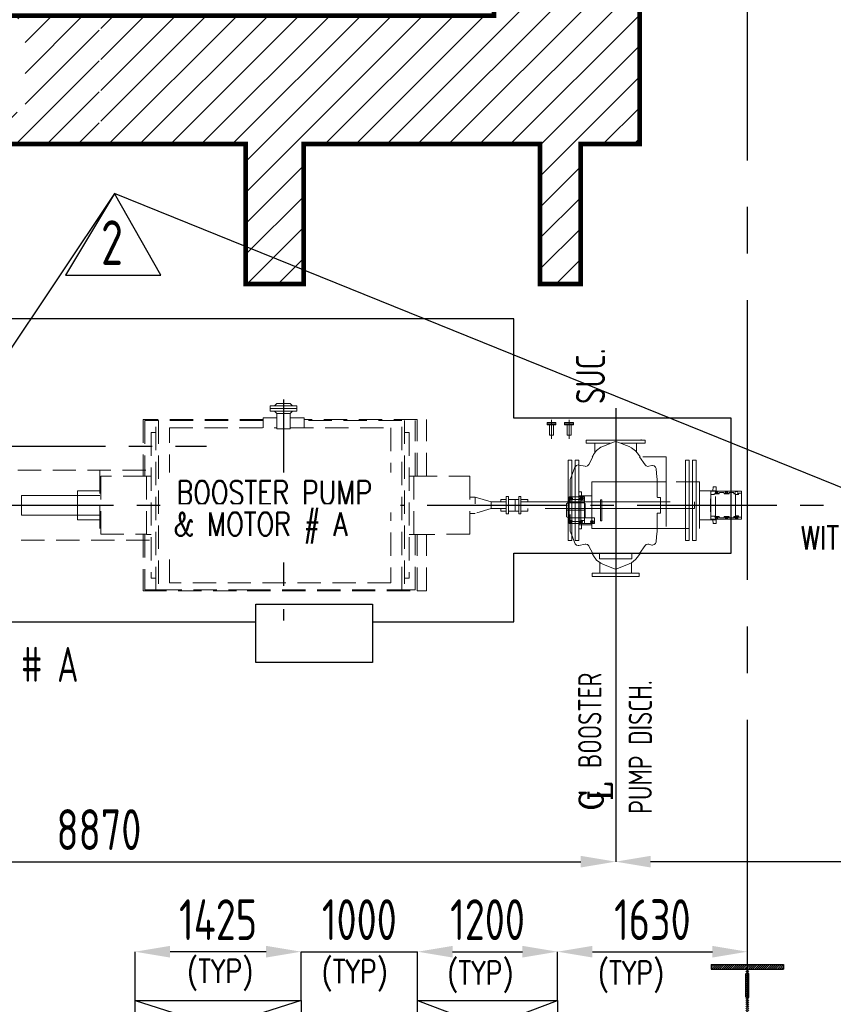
# Model space of a CAD drawing. Extents: x -7650383 to 4934791, y -114316 to 1826789.
# Tile 56 of 256: x 233146 to 240129, y 289374 to 297823. Entities that reach past the tile are written whole.
import ezdxf

# ---------------------------------------------------------------- set-up
doc = ezdxf.new("R2010")
doc.units = 0
doc.header["$LTSCALE"] = 800
doc.header["$MEASUREMENT"] = 0
doc.set_wipeout_variables(frame=1)
for name, pattern in [('CENTER', [2, 1.25, -0.25, 0.25, -0.25]), ('CENTER2', [1.125, 0.75, -0.125, 0.125, -0.125]), ('GTCHAIN', [24, 16, -3.2, 1.6, -3.2]), ('GTDASH', [12, 8, -4]), ('GTDOT', [6, 1.6, -4.4]), ('HIDDEN', [0.375, 0.25, -0.125])]:
    doc.linetypes.add(name, pattern=pattern)
doc.layers.get('0').update_dxf_attribs({"linetype": 'CONTINUOUS'})
for name, color, linetype in [('0-7-COL', 2, 'CENTER'), ('CEN', 2, 'CENTER'), ('CENTER', 2, 'CENTER'), ('COL', 1, 'CENTER'), ('DIM', 4, 'CONTINUOUS'), ('EQP', 1, 'CONTINUOUS'), ('GRID', 8, 'CENTER'), ('GT_1', 7, 'CONTINUOUS'), ('HANGERS', 1, 'CONTINUOUS'), ('PIPE LINE', 1, 'CONTINUOUS'), ('REV2', 2, 'CONTINUOUS'), ('TEXT', 3, 'CONTINUOUS'), ('TRENCH', 1, 'CONTINUOUS')]:
    doc.layers.add(name, color=color, linetype=linetype)
doc.layers.add('EQP0', color=8, linetype='HIDDEN', lineweight=9)
doc.layers.add('EQPT', color=8, linetype='HIDDEN', lineweight=9)
doc.styles.add('ROMANC', font='romanc')
doc.styles.add('ROMANS', font='ISO9.shx', dxfattribs={"width": 0.8})
doc.styles.add('S1', font='SIMPLEX.SHX', dxfattribs={"height": 200})
doc.styles.add('S3', font='ROMANS1.SHX', dxfattribs={"width": 0.8})
doc.styles.get("Standard").update_dxf_attribs({"font": 'ISO9'})
doc.dimstyles.new('STANDARD$0', dxfattribs={"dimtxt": 250, "dimasz": 200, "dimexe": 0, "dimexo": 0, "dimgap": 100, "dimtad": 1, "dimdec": 0, "dimzin": 0, "dimdsep": 46, "dimtxsty": 'S1', "dimcen": 0, "dimadec": 0, "dimazin": 0, "dimtfac": 1, "dimtdec": 0, "dimtmove": 2, "dimatfit": 3, "dimfxl": 1, "dimtolj": 1, "dimtzin": 0, "dimarcsym": 0})

# ---------------------------------------------------------------- blocks, each defined once
blk = doc.blocks.new('*D354')
at = {"layer": 'DIM', "color": 9, "lineweight": -2, "transparency": 16777216}
for p, q in [((238261.2, 292780.7), (238261.2, 290597.9)), ((251731.2, 292621), (251731.2, 290597.9)), ((251431.2, 290597.9), (238561.2, 290597.9))]:
    blk.add_line(p, q, dxfattribs=at)
at = {"layer": 'DIM', "color": 9, "transparency": 16777216}
for points in [[(238561.2, 290647.9), (238561.2, 290547.9), (238261.2, 290597.9)], [(251431.2, 290647.9), (251431.2, 290547.9), (251731.2, 290597.9)]]:
    blk.add_solid(points, dxfattribs=at)
at = {"layer": 'DIM', "transparency": 16777216, "insert": (244996.2, 290872.9), "char_height": 350, "attachment_point": 5, "style": 'ROMANS'}
blk.add_mtext('\\A1;13470', dxfattribs=at)
blk = doc.blocks.new('*D355')
at = {"layer": 'DIM', "color": 9, "lineweight": -2, "transparency": 16777216}
for p, q in [((238261.2, 294164.4), (238261.2, 290597.9)), ((229391.2, 291045.3), (229391.2, 290597.9)), ((229691.2, 290597.9), (237961.2, 290597.9))]:
    blk.add_line(p, q, dxfattribs=at)
at = {"layer": 'DIM', "color": 9, "transparency": 16777216}
for points in [[(229691.2, 290647.9), (229691.2, 290547.9), (229391.2, 290597.9)], [(237961.2, 290647.9), (237961.2, 290547.9), (238261.2, 290597.9)]]:
    blk.add_solid(points, dxfattribs=at)
at = {"layer": 'DIM', "transparency": 16777216, "insert": (233826.2, 290872.9), "char_height": 350, "attachment_point": 5, "style": 'ROMANS'}
blk.add_mtext('\\A1;8870', dxfattribs=at)
blk = doc.blocks.new('TRENCH')
at = {"layer": 'GT_1', "linetype": 'Continuous', "ltscale": 0.025}
h = blk.add_hatch(dxfattribs=at)
h.set_pattern_fill('ANSI31', color=134, scale=1500, style=0)
h.paths.add_polyline_path([(365533, 135821.7), (364283, 135821.7), (364283, 132421.7), (356493, 132421.7), (356493, 134344.9), (355593, 134344.9), (355593, 130119.7), (356193.5, 130119.7), (356193.5, 131321.7), (362151, 131321.7), (362151, 130119.7), (362651, 130119.7), (362651, 131321.7), (364678, 131321.7), (364678, 130119.7), (365028, 130119.7), (365028, 131321.7), (365533, 131321.7)])
edge = h.paths.add_edge_path(flags=16)
edge.add_arc((357416.7, 131744.8), 250, 90, 180, ccw=False)
edge.add_arc((357416.7, 131744.8), 250, 0, 90, ccw=False)
edge.add_arc((357416.7, 131744.8), 250, -90, 0, ccw=False)
edge.add_arc((357416.7, 131744.8), 250, 180, 270, ccw=False)
h.paths.add_polyline_path([(357619.1, 131595.7), (360259.1, 131595.7), (360259.1, 132395.7), (357619.1, 132395.7)], flags=16)
h.paths.add_polyline_path([(364199.2, 131682.2), (365240.8, 131682.2)], flags=16)
h.paths.add_polyline_path([(360896.3, 131347.2), (360896.3, 132402.2), (360908.8, 132399.2), (360908.8, 131344.2)], flags=16)
at = {"layer": 'GT_1', "color": 134, "linetype": 'Continuous', "ltscale": 0.025, "const_width": 40, "flags": 128}
blk.add_lwpolyline([(355593, 130119.7), (355593, 134344.9), (356493, 134344.9), (356493, 132421.7), (364283, 132421.7), (364283, 135821.7), (365533, 135821.7), (365533, 131321.7), (365028, 131321.7), (365028, 130119.7), (364678, 130119.7), (364678, 131321.7), (362651, 131321.7), (362651, 130119.7), (362151, 130119.7), (362151, 131321.7), (356193.5, 131321.7), (356193.5, 130119.7), (355578.5, 130119.7)], dxfattribs=at)
blk = doc.blocks.new('A$C242F3602')
at = {"layer": 'PIPE LINE'}
for p, q in [((-33625, 450), (-32200, 0)), ((-32200, 450), (-33625, 0)), ((-31200, 0), (-30000, 450)), ((-31200, 450), (-30000, 0))]:
    blk.add_line(p, q, dxfattribs=at)
at = {"layer": 'PIPE LINE', "color": 2}
for points in [[(-33625, 450), (-32200, 450), (-32200, 0), (-33625, 0)], [(-31200, 450), (-30000, 450), (-30000, 0), (-31200, 0)]]:
    blk.add_lwpolyline(points, close=True, dxfattribs=at)
blk = doc.blocks.new('*D362')
at = {"layer": 'DIM', "color": 9, "lineweight": -2, "transparency": 16777216}
for p, q in [((234136.2, 289406.4), (234136.2, 289825.4)), ((235261.2, 289825.4), (234436.2, 289825.4)), ((235561.2, 289406.4), (235561.2, 289825.4))]:
    blk.add_line(p, q, dxfattribs=at)
at = {"layer": 'DIM', "color": 9, "transparency": 16777216}
for points in [[(234436.2, 289875.4), (234436.2, 289775.4), (234136.2, 289825.4)], [(235261.2, 289875.4), (235261.2, 289775.4), (235561.2, 289825.4)]]:
    blk.add_solid(points, dxfattribs=at)
at = {"layer": 'DIM', "transparency": 16777216, "insert": (234848.7, 290100.4), "char_height": 350, "attachment_point": 5, "style": 'ROMANS'}
blk.add_mtext('\\A1;1425', dxfattribs=at)
blk = doc.blocks.new('*D363')
at = {"layer": 'DIM', "color": 9, "lineweight": -2, "transparency": 16777216}
for p, q in [((235261.2, 289825.4), (234961.2, 289825.4)), ((235561.2, 289406.4), (235561.2, 289825.4)), ((235561.2, 289825.4), (236561.2, 289825.4)), ((236561.2, 289406.4), (236561.2, 289825.4)), ((236861.2, 289825.4), (237161.2, 289825.4))]:
    blk.add_line(p, q, dxfattribs=at)
at = {"layer": 'DIM', "color": 9, "transparency": 16777216}
for points in [[(235261.2, 289875.4), (235261.2, 289775.4), (235561.2, 289825.4)], [(236861.2, 289875.4), (236861.2, 289775.4), (236561.2, 289825.4)]]:
    blk.add_solid(points, dxfattribs=at)
at = {"layer": 'DIM', "transparency": 16777216, "insert": (236061.2, 290100.4), "char_height": 350, "attachment_point": 5, "style": 'ROMANS'}
blk.add_mtext('\\A1;1000', dxfattribs=at)
blk = doc.blocks.new('*D371')
at = {"layer": 'DIM', "color": 9, "lineweight": -2, "transparency": 16777216}
for p, q in [((236561.2, 289406.4), (236561.2, 289825.4)), ((236861.2, 289825.4), (237461.2, 289825.4)), ((237761.2, 289406.4), (237761.2, 289825.4))]:
    blk.add_line(p, q, dxfattribs=at)
at = {"layer": 'DIM', "color": 9, "transparency": 16777216}
for points in [[(236861.2, 289875.4), (236861.2, 289775.4), (236561.2, 289825.4)], [(237461.2, 289875.4), (237461.2, 289775.4), (237761.2, 289825.4)]]:
    blk.add_solid(points, dxfattribs=at)
at = {"layer": 'DIM', "transparency": 16777216, "insert": (237161.2, 290100.4), "char_height": 350, "attachment_point": 5, "style": 'ROMANS'}
blk.add_mtext('\\A1;1200', dxfattribs=at)
blk = doc.blocks.new('*D372')
at = {"layer": 'DIM', "color": 9, "lineweight": -2, "transparency": 16777216}
for p, q in [((237761.2, 289406.4), (237761.2, 289825.4)), ((238061.2, 289825.4), (239091.2, 289825.4)), ((239391.2, 289738.8), (239391.2, 289825.4))]:
    blk.add_line(p, q, dxfattribs=at)
at = {"layer": 'DIM', "color": 9, "transparency": 16777216}
for points in [[(238061.2, 289875.4), (238061.2, 289775.4), (237761.2, 289825.4)], [(239091.2, 289875.4), (239091.2, 289775.4), (239391.2, 289825.4)]]:
    blk.add_solid(points, dxfattribs=at)
at = {"layer": 'DIM', "transparency": 16777216, "insert": (238576.2, 290100.4), "char_height": 350, "attachment_point": 5, "style": 'ROMANS'}
blk.add_mtext('\\A1;1630', dxfattribs=at)
blk = doc.blocks.new('BFP')
at = {"layer": '0-7-COL', "linetype": 'CENTER2', "ltscale": 2}
for p, q in [((50399.8, 129129.9), (50399.8, 127233)), ((44283.8, 128729.7), (48428.6, 128729.7)), ((49833, 128221.7), (55076.7, 128221.7))]:
    blk.add_line(p, q, dxfattribs=at)
at = {"layer": 'CEN'}
for p, q in [((53249.8, 129054.8), (53249.8, 127388.6)), ((47940.6, 128221.7), (49426.2, 128221.7))]:
    blk.add_line(p, q, dxfattribs=at)
at = {"layer": 'DIM', "color": 1, "flags": 128}
for points in [[(52374.8, 127809.2), (54239.8, 127809.2), (54239.8, 128969.2), (52374.8, 128969.2), (52374.8, 129821.7), (44569.8, 129821.7), (44569.8, 129679.7)], [(44569.8, 127779.7), (44569.8, 127221.7), (50162.8, 127221.7), (50162.8, 127371.7), (51162.8, 127371.7), (51162.8, 127221.7), (52374.8, 127221.7), (52374.8, 127809.2)]]:
    blk.add_lwpolyline(points, dxfattribs=at)
at = {"layer": 'DIM', "color": 1}
blk.add_lwpolyline([(50162.8, 127371.7), (51162.8, 127371.7), (51162.8, 126871.7), (50162.8, 126871.7)], close=True, dxfattribs=at)
at = {"layer": 'EQPT', "linetype": 'GTDASH'}
for p, q in [((50514.2, 129075.7), (50285.3, 129075.7)), ((50285.3, 129075.7), (50285.3, 129051.7)), ((50285.3, 129027.7), (50285.3, 129051.7)), ((50285.3, 129051.7), (50514.2, 129051.7)), ((50285.3, 129051.7), (50514.2, 129051.7)), ((50514.2, 129027.7), (50285.3, 129027.7)), ((50342.8, 129095.7), (50322.8, 129075.7)), ((50342.8, 129007.7), (50322.8, 129027.7)), ((50456.8, 129095.7), (50342.8, 129095.7)), ((50456.8, 129095.7), (50476.8, 129075.7)), ((50456.8, 129007.7), (50476.8, 129027.7)), ((50514.2, 129051.7), (50514.2, 129075.7)), ((50514.2, 129051.7), (50514.2, 129027.7)), ((50342.8, 128877.7), (50342.8, 129007.7)), ((50456.8, 129007.7), (50342.8, 129007.7)), ((50456.8, 128877.7), (50456.8, 129007.7)), ((50456.8, 128877.7), (50342.8, 128877.7)), ((53502.3, 128780.7), (52997.3, 128780.7)), ((52997.3, 128780.7), (52997.3, 128754.7)), ((53502.3, 128754.7), (53502.3, 128780.7)), ((52997.3, 128754.7), (53206.7, 128754.7)), ((53071.8, 128673.3), (53071.8, 128754.7)), ((53291.6, 128754.7), (53502.3, 128754.7)), ((53427.8, 128679.6), (53427.8, 128754.7)), ((53113.3, 127730.5), (53113.3, 127637.7)), ((53386.3, 127729.1), (53386.3, 127637.7)), ((53047.3, 127611.7), (53047.3, 127637.7)), ((53047.3, 127637.7), (53452.3, 127637.7)), ((53452.3, 127611.7), (53047.3, 127611.7)), ((53452.3, 127637.7), (53452.3, 127611.7))]:
    blk.add_line(p, q, dxfattribs=at)
at = {"layer": 'EQPT', "linetype": 'GTCHAIN'}
for p, q in [((50399.8, 128877.7), (50399.8, 129051.7)), ((52699.8, 128955.7), (52699.8, 128790.7)), ((52849.8, 128955.7), (52849.8, 128790.7)), ((53249.8, 128769.3), (53249.8, 128780.7)), ((53249.8, 127674), (53249.8, 127611.7))]:
    blk.add_line(p, q, dxfattribs=at)
at = {"layer": 'EQPT'}
for p, q in [((50223.5, 128956.7), (49194.8, 128956.7)), ((49194.8, 128956.7), (49194.8, 128470.5)), ((49302.6, 128948.7), (49209.8, 128948.7)), ((49209.8, 128948.7), (49209.8, 128470.5)), ((49302.6, 127494.7), (49302.6, 128948.7)), ((49302.6, 128948.7), (49325.8, 128948.7)), ((50223.5, 128948.7), (49325.8, 128948.7)), ((49325.8, 128948.7), (49325.8, 127494.7)), ((50223.5, 128973), (50223.5, 128886.9)), ((50342.8, 128973), (50223.5, 128973)), ((50399.8, 128973), (50399.7, 128973)), ((50577, 128973), (50456.8, 128973)), ((50577, 128886.9), (50577, 128973)), ((51544.8, 128956.7), (50577, 128956.7)), ((51413.8, 128948.7), (50577, 128948.7)), ((51413.8, 127494.7), (51413.8, 128948.7)), ((51437, 128948.7), (51437, 127494.7)), ((51529.8, 128470.5), (51529.8, 128948.7)), ((51544.8, 128470.5), (51544.8, 128956.7)), ((51627.3, 128470.5), (51627.3, 128956.7)), ((49302.6, 128846.7), (49262.7, 128846.7)), ((49262.7, 128846.7), (49262.7, 127596.7)), ((49419.7, 127556.5), (49419.7, 128886.9)), ((49419.7, 128886.9), (50342.8, 128886.9)), ((50399.7, 128886.9), (50399.8, 128886.9)), ((50456.8, 128886.9), (51319.9, 128886.9)), ((51319.9, 128886.9), (51319.9, 127556.5)), ((51437, 128846.7), (51477, 128846.7)), ((51477, 128846.7), (51477, 127596.7)), ((52682.7, 128911.8), (52682.7, 128821.7)), ((52716.9, 128911.8), (52716.9, 128821.7)), ((52832.7, 128911.8), (52832.7, 128821.7)), ((52866.9, 128911.8), (52866.9, 128821.7)), ((52682.7, 128821.7), (52716.9, 128821.7)), ((52832.7, 128821.7), (52866.9, 128821.7)), ((53238.6, 128767.3), (53144.2, 128730.1)), ((53249.6, 128769.4), (53238.6, 128767.3)), ((53261, 128767.2), (53249.6, 128769.4)), ((53364.7, 128725), (53261, 128767.2)), ((53468.8, 128782.7), (53468.8, 128785.7)), ((53086.3, 128692.2), (53059.3, 128656.9)), ((53121.5, 128719.2), (53086.3, 128692.2)), ((53144.2, 128730.1), (53121.5, 128719.2)), ((53385.7, 128714.7), (53364.7, 128725)), ((53420.9, 128687.7), (53385.7, 128714.7)), ((53438.4, 128667.3), (53420.9, 128687.7)), ((53053.1, 128636.7), (53020.2, 128571.9)), ((53055.5, 128650), (53048.6, 128636.7)), ((53059.3, 128656.9), (53055.5, 128650)), ((53460.5, 128636.7), (53438.4, 128667.3)), ((53502.8, 128568.3), (53454.2, 128636.7)), ((53682.3, 128636.7), (53454.2, 128636.7)), ((53682.3, 128404.2), (53682.3, 128636.7)), ((53879.8, 128609.7), (53849.8, 128609.7)), ((53849.8, 128609.7), (53849.8, 128421.7)), ((53879.8, 128421.7), (53879.8, 128609.7)), ((53939.8, 128609.7), (53909.8, 128609.7)), ((53909.8, 128609.7), (53909.8, 128421.7)), ((53939.8, 128421.7), (53939.8, 128609.7)), ((48117.8, 128521.7), (49248.2, 128521.7)), ((48822.5, 128521.7), (48822.5, 127921.7)), ((52900.5, 128548.2), (52879.4, 128494.2)), ((52902.4, 128552.1), (52900.5, 128548.2)), ((52913.4, 128563.3), (52902.4, 128552.1)), ((52928.4, 128567.4), (52913.4, 128563.3)), ((52934.3, 128566.8), (52928.4, 128567.4)), ((52987.7, 128555.9), (52934.3, 128566.8)), ((52993.5, 128555.3), (52987.7, 128555.9)), ((53008.5, 128559.4), (52993.5, 128555.3)), ((53019.5, 128570.6), (53008.5, 128559.4)), ((53020.2, 128571.9), (53019.5, 128570.6)), ((53512.1, 128559.7), (53502.8, 128568.3)), ((53527.1, 128555.6), (53512.1, 128559.7)), ((53534.6, 128556.6), (53527.1, 128555.6)), ((53558.9, 128562.9), (53534.6, 128556.6)), ((53566.3, 128563.8), (53558.9, 128562.9)), ((53581.3, 128559.8), (53566.3, 128563.8)), ((53592.3, 128548.5), (53581.3, 128559.8)), ((53596.1, 128536.2), (53592.3, 128548.5)), ((53600.1, 128494.2), (53596.1, 128536.2)), ((49222.5, 128470.5), (48829.8, 128470.5)), ((48829.8, 128470.5), (48829.8, 127972.9)), ((49262.7, 128471.7), (49222.7, 128471.7)), ((49222.7, 128471.7), (49222.7, 127971.7)), ((51477, 128471.7), (51516.9, 128471.7)), ((51516.9, 128471.7), (51516.9, 127971.7)), ((51516.9, 128470.5), (51997.2, 128470.5)), ((51997.2, 128470.5), (51997.2, 127972.9)), ((52860.2, 128443), (52859.8, 128441)), ((52859.8, 128441), (52859.8, 128002.4)), ((52879.4, 128494.2), (52860.2, 128443)), ((53604.7, 128443.5), (53600.1, 128494.2)), ((53604.8, 128440.5), (53604.7, 128443.5)), ((53604.8, 128404.2), (53604.8, 128440.5)), ((48822.5, 128346.1), (48829.8, 128346.1)), ((53968.8, 128421.7), (53682.3, 128421.7)), ((53968.8, 128021.7), (53968.8, 128421.7)), ((54107.3, 128345.7), (53968.8, 128345.7)), ((54087.3, 128379.7), (54083.3, 128345.7)), ((54112.3, 128379.7), (54087.3, 128379.7)), ((54107.3, 128097.7), (54107.3, 128345.7)), ((54329.3, 128341.7), (54107.3, 128341.7)), ((54116.3, 128340.2), (54107.3, 128336.5)), ((54112.3, 128341.7), (54112.3, 128379.7)), ((54125.9, 128336.3), (54116.3, 128340.2)), ((54201.3, 128340.2), (54191.8, 128336.3)), ((54210.8, 128336.3), (54201.3, 128340.2)), ((54286.3, 128340.2), (54276.8, 128336.3)), ((54295.9, 128336.3), (54286.3, 128340.2)), ((54329.3, 128324.9), (54329.3, 128341.7)), ((51997.2, 128291.7), (52042.9, 128291.7)), ((52302.8, 128271.7), (52263.2, 128271.7)), ((52263.2, 128271.7), (52263.2, 128249.7)), ((52263.2, 128256.7), (52263.2, 128249.7)), ((52302.8, 128271.7), (52310.8, 128271.7)), ((52328.8, 128296.7), (52310.8, 128296.7)), ((52310.8, 128296.7), (52310.8, 128146.7)), ((52328.8, 128146.7), (52328.8, 128296.7)), ((52418.8, 128271.7), (52328.8, 128271.7)), ((52436.8, 128296.7), (52418.8, 128296.7)), ((52418.8, 128296.7), (52418.8, 128146.7)), ((52436.8, 128146.7), (52436.8, 128296.7)), ((52496.8, 128271.7), (52436.8, 128271.7)), ((52496.8, 128249.7), (52496.8, 128271.7)), ((54107.3, 128319.3), (54135.5, 128319.3)), ((54116.3, 128332.7), (54112.3, 128331)), ((54112.3, 128324.7), (54112.3, 128331)), ((54121.5, 128324.7), (54112.3, 128324.7)), ((54120.5, 128331), (54116.3, 128332.7)), ((54122.3, 128326.7), (54120.5, 128331)), ((54121.5, 128324.7), (54122.3, 128326.7)), ((54129.8, 128326.7), (54125.9, 128336.3)), ((54126.8, 128319.3), (54129.8, 128326.7)), ((54135.5, 128319.3), (54137.9, 128321.7)), ((54137.9, 128321.7), (54140.1, 128329.8)), ((54177.5, 128329.8), (54140.1, 128329.8)), ((54177.5, 128329.8), (54179.6, 128321.7)), ((54179.6, 128321.7), (54182.1, 128319.3)), ((54182.1, 128319.3), (54220.5, 128319.3)), ((54191.8, 128336.3), (54187.8, 128326.7)), ((54187.8, 128326.7), (54190.9, 128319.3)), ((54195.1, 128331), (54193.3, 128326.7)), ((54193.3, 128326.7), (54194.9, 128322.7)), ((54205.6, 128322.5), (54194.9, 128322.7)), ((54199.3, 128332.7), (54195.1, 128331)), ((54200.3, 128332.3), (54199.3, 128332.7)), ((54201.3, 128332.7), (54200.3, 128332.3)), ((54205.6, 128331), (54201.3, 128332.7)), ((54207.3, 128326.7), (54205.6, 128331)), ((54205.6, 128322.5), (54207.3, 128326.7)), ((54214.8, 128326.7), (54210.8, 128336.3)), ((54211.7, 128319.3), (54214.8, 128326.7)), ((54220.5, 128319.3), (54223, 128321.7)), ((54223, 128321.7), (54225.2, 128329.8)), ((54225.2, 128329.8), (54262.5, 128329.8)), ((54262.5, 128329.8), (54264.7, 128321.7)), ((54264.7, 128321.7), (54267.1, 128319.3)), ((54267.1, 128319.3), (54277.3, 128319.3)), ((54276.8, 128336.3), (54272.8, 128326.7)), ((54272.8, 128326.7), (54275.9, 128319.3)), ((54277.3, 128319.3), (54278.8, 128315.4)), ((54277.3, 128124.1), (54277.3, 128319.3)), ((54278.3, 128316.5), (54285, 128313.7)), ((54278.8, 128315.4), (54282.3, 128313.7)), ((54282.3, 128313.7), (54300, 128313.7)), ((54287.6, 128313.7), (54295.9, 128317.2)), ((54299.8, 128326.7), (54295.9, 128336.3)), ((54295.9, 128317.2), (54299.8, 128326.7)), ((54300, 128313.7), (54308, 128321.7)), ((54308, 128321.7), (54308.8, 128324.9)), ((54329.3, 128324.9), (54308.8, 128324.9)), ((54329.3, 128118.6), (54329.3, 128324.9)), ((52263.2, 128193.7), (52263.2, 128171.7)), ((52263.2, 128193.7), (52263.2, 128186.7)), ((52263.2, 128171.7), (52302.8, 128171.7)), ((52302.8, 128171.7), (52310.8, 128171.7)), ((52418.8, 128171.7), (52328.8, 128171.7)), ((52436.8, 128171.7), (52496.8, 128171.7)), ((52496.8, 128171.7), (52496.8, 128193.7)), ((48822.5, 128097.3), (48829.8, 128097.3)), ((52042.9, 128151.8), (51997.2, 128151.8)), ((52310.8, 128146.7), (52328.8, 128146.7)), ((52418.8, 128146.7), (52436.8, 128146.7)), ((53968.8, 128097.7), (54107.3, 128097.7)), ((54083.3, 128097.7), (54077.3, 128097.7)), ((54087.3, 128063.7), (54083.3, 128097.7)), ((54135.5, 128124.1), (54107.3, 128124.1)), ((54107.3, 128106.9), (54116.3, 128103.2)), ((54107.3, 128101.7), (54329.3, 128101.7)), ((54112.3, 128118.7), (54112.1, 128112.5)), ((54112.1, 128112.5), (54116.3, 128110.7)), ((54121.5, 128118.7), (54112.3, 128118.7)), ((54112.3, 128101.7), (54112.3, 128063.7)), ((54116.3, 128110.7), (54120.5, 128112.5)), ((54116.3, 128103.2), (54125.9, 128107.2)), ((54120.5, 128112.5), (54122.3, 128116.7)), ((54122.3, 128116.7), (54121.5, 128118.7)), ((54125.9, 128107.2), (54129.8, 128116.7)), ((54129.8, 128116.7), (54126.8, 128124.1)), ((54137.9, 128121.7), (54135.5, 128124.1)), ((54140.1, 128113.5), (54137.9, 128121.7)), ((54140.1, 128113.5), (54177.5, 128113.5)), ((54179.6, 128121.7), (54177.5, 128113.5)), ((54182.1, 128124.1), (54179.6, 128121.7)), ((54220.5, 128124.1), (54182.1, 128124.1)), ((54190.9, 128124.1), (54187.8, 128116.7)), ((54187.8, 128116.7), (54191.8, 128107.2)), ((54191.8, 128107.2), (54201.3, 128103.2)), ((54197, 128121), (54195.3, 128116.7)), ((54195.3, 128116.7), (54197, 128112.5)), ((54205.6, 128121), (54197, 128121)), ((54197, 128112.5), (54201.3, 128110.7)), ((54201.3, 128110.7), (54205.6, 128112.5)), ((54201.3, 128103.2), (54210.8, 128107.2)), ((54207.3, 128116.7), (54205.6, 128121)), ((54205.6, 128112.5), (54207.3, 128116.7)), ((54210.8, 128107.2), (54214.8, 128116.7)), ((54214.8, 128116.7), (54211.7, 128124.1)), ((54223, 128121.7), (54220.5, 128124.1)), ((54225.2, 128113.5), (54223, 128121.7)), ((54225.2, 128113.5), (54262.5, 128113.5)), ((54264.7, 128121.7), (54262.5, 128113.5)), ((54267.1, 128124.1), (54264.7, 128121.7)), ((54277.3, 128124.1), (54267.1, 128124.1)), ((54275.9, 128124.1), (54272.8, 128116.7)), ((54272.8, 128116.7), (54276.8, 128107.2)), ((54276.8, 128107.2), (54286.3, 128103.2)), ((54278.8, 128128.1), (54277.3, 128124.1)), ((54285, 128129.7), (54278.3, 128126.9)), ((54282.3, 128129.7), (54278.8, 128128.1)), ((54280.3, 128116.7), (54282.1, 128121)), ((54282.1, 128112.5), (54280.3, 128116.7)), ((54282.1, 128121), (54286.3, 128122.7)), ((54286.3, 128110.7), (54282.1, 128112.5)), ((54300, 128129.7), (54282.3, 128129.7)), ((54286.3, 128122.7), (54290.6, 128121)), ((54290.6, 128112.5), (54286.3, 128110.7)), ((54286.3, 128103.2), (54295.9, 128107.2)), ((54295.9, 128126.3), (54287.6, 128129.7)), ((54290.6, 128121), (54292.3, 128116.7)), ((54292.3, 128116.7), (54290.6, 128112.5)), ((54299.8, 128116.7), (54295.9, 128126.3)), ((54295.9, 128107.2), (54299.8, 128116.7)), ((54308, 128121.7), (54300, 128129.7)), ((54308.8, 128118.6), (54308, 128121.7)), ((54308.8, 128118.6), (54329.3, 128118.6)), ((54329.3, 128101.7), (54329.3, 128118.6)), ((52859.8, 128002.4), (52860.2, 128000.4)), ((53604.7, 127999.8), (53604.8, 128002.9)), ((53604.8, 128002.9), (53604.8, 128039.1)), ((53682.3, 128021.7), (53968.8, 128021.7)), ((53849.8, 128021.7), (53849.8, 127919.7)), ((53879.8, 127919.7), (53879.8, 128021.7)), ((53909.8, 128021.7), (53909.8, 127919.7)), ((53939.8, 127919.7), (53939.8, 128021.7)), ((54112.3, 128063.7), (54087.3, 128063.7)), ((49248.2, 127921.7), (48117.8, 127921.7)), ((48829.8, 127972.9), (49222.5, 127972.9)), ((49194.8, 127972.9), (49194.8, 127486.7)), ((49209.8, 127972.9), (49209.8, 127494.7)), ((49222.7, 127971.7), (49262.7, 127971.7)), ((51516.9, 127971.7), (51477, 127971.7)), ((51997.2, 127972.9), (51516.9, 127971.7)), ((51529.8, 127494.7), (51529.8, 127972.9)), ((51544.8, 127486.7), (51544.8, 127972.9)), ((51627.3, 127486.7), (51627.3, 127972.9)), ((52860.2, 128000.4), (52879.4, 127949.3)), ((52879.4, 127949.3), (52900.5, 127895.3)), ((53596.1, 127907.3), (53600.1, 127949.3)), ((53600.1, 127949.3), (53604.7, 127999.8)), ((53849.8, 127919.7), (53879.8, 127919.7)), ((53909.8, 127919.7), (53939.8, 127919.7)), ((52900.5, 127895.3), (52902.4, 127891.3)), ((52902.4, 127891.3), (52913.4, 127880.1)), ((52913.4, 127880.1), (52928.4, 127876)), ((52928.4, 127876), (52934.3, 127876.6)), ((52934.3, 127876.6), (52987.7, 127887.6)), ((52987.7, 127887.6), (52993.5, 127888.1)), ((52993.5, 127888.1), (53008.5, 127884)), ((53008.5, 127884), (53019.5, 127872.8)), ((53019.5, 127872.8), (53020.2, 127871.6)), ((53020.2, 127871.6), (53053.1, 127806.7)), ((53454.2, 127806.7), (53502.8, 127875.2)), ((53502.8, 127875.2), (53512.1, 127883.7)), ((53512.1, 127883.7), (53527.1, 127887.9)), ((53527.1, 127887.9), (53534.6, 127886.9)), ((53534.6, 127886.9), (53558.9, 127880.5)), ((53558.9, 127880.5), (53566.3, 127879.5)), ((53566.3, 127879.5), (53581.3, 127883.7)), ((53581.3, 127883.7), (53592.3, 127894.8)), ((53592.3, 127894.8), (53596.1, 127907.3)), ((53048.6, 127806.7), (53055.5, 127793.4)), ((53055.5, 127793.4), (53059.3, 127786.5)), ((53059.3, 127786.5), (53086.3, 127751.3)), ((53086.3, 127751.3), (53121.5, 127724.3)), ((53385.7, 127728.6), (53420.9, 127755.6)), ((53420.9, 127755.6), (53438.4, 127776.2)), ((53438.4, 127776.2), (53460.5, 127806.7)), ((53121.5, 127724.3), (53144.2, 127713.3)), ((53144.2, 127713.3), (53238.6, 127676.1)), ((53238.6, 127676.1), (53249.6, 127674)), ((53249.6, 127674), (53261, 127676.2)), ((53261, 127676.2), (53364.7, 127718.4)), ((53364.7, 127718.4), (53385.7, 127728.6)), ((49262.7, 127596.7), (49302.6, 127596.7)), ((51477, 127596.7), (51437, 127596.7)), ((49209.8, 127494.7), (49302.6, 127494.7)), ((49325.8, 127494.7), (49302.6, 127494.7)), ((49325.8, 127494.7), (50193.1, 127494.7)), ((51319.9, 127556.5), (49419.7, 127556.5)), ((50086.8, 127494.7), (51413.8, 127494.7)), ((51437, 127494.7), (51413.8, 127494.7)), ((51437, 127494.7), (51529.8, 127494.7)), ((49194.8, 127486.7), (50193.1, 127486.7)), ((50086.8, 127486.7), (51544.8, 127486.7)), ((51544.8, 127486.7), (51627.3, 127486.7))]:
    blk.add_line(p, q, dxfattribs=at)
at = {"layer": 'EQPT', "linetype": 'GTDOT'}
for p, q in [((52842.8, 127919.7), (52842.8, 128609.7)), ((52842.8, 128609.7), (52872.8, 128609.7)), ((52872.8, 128609.7), (52872.8, 127919.7)), ((52902.8, 127919.7), (52902.8, 128609.7)), ((52902.8, 128609.7), (52932.8, 128609.7)), ((52932.8, 128609.7), (52932.8, 127919.7)), ((53682.3, 128421.7), (53682.3, 128636.7)), ((48630.1, 128346.1), (48630.1, 128097.3)), ((48822.5, 128346.1), (48630.1, 128346.1)), ((53682.3, 128421.7), (53043.8, 128421.7)), ((53043.8, 128421.7), (53043.8, 128221.7)), ((53604.8, 128404.2), (53604.8, 128346.4)), ((53604.8, 128296.9), (53604.8, 128346.2)), ((53682.3, 128039.1), (53682.3, 128404.2)), ((53849.8, 128421.7), (53849.8, 128021.7)), ((53879.8, 128021.7), (53879.8, 128421.7)), ((53909.8, 128421.7), (53909.8, 128021.7)), ((53939.8, 128021.7), (53939.8, 128421.7)), ((53968.8, 128097.7), (53968.8, 128345.7)), ((54077.3, 128341.7), (54067.3, 128341.7)), ((54067.3, 128341.7), (54067.3, 128317.7)), ((54107.3, 128341.7), (54067.3, 128341.7)), ((54067.3, 128341.7), (54067.3, 128314.8)), ((54082.9, 128345.7), (54077.3, 128345.7)), ((54077.3, 128345.7), (54077.3, 128341.7)), ((54329.3, 128341.7), (54112.3, 128341.7)), ((54239.8, 128341.7), (54239.8, 128101.7)), ((54329.3, 128291.7), (54329.3, 128341.7)), ((48822.5, 128306.7), (48151.6, 128306.7)), ((48151.6, 128306.7), (48151.6, 128136.7)), ((52386.2, 128271.7), (52386.2, 128171.7)), ((52850.8, 128243.7), (52850.8, 128293.7)), ((52850.8, 128293.7), (52981.8, 128293.7)), ((52850.8, 128271.9), (52850.8, 128293.7)), ((52850.8, 128293.7), (52981.8, 128293.7)), ((52852.7, 128271.9), (52850.8, 128271.9)), ((52850.8, 128082.7), (52850.8, 128271.9)), ((52856.3, 128288.3), (52852.3, 128278.7)), ((52852.3, 128278.7), (52855.1, 128271.9)), ((52852.7, 128271.9), (52854.5, 128267.4)), ((52854.5, 128267.4), (52856, 128266.8)), ((52854.9, 128272.5), (52863.5, 128272.5)), ((52876.4, 128271.9), (52855.1, 128271.9)), ((52856, 128266.8), (52875.6, 128266.8)), ((52865.8, 128292.2), (52856.3, 128288.3)), ((52860.7, 128283.8), (52858.6, 128278.7)), ((52858.6, 128278.7), (52860.7, 128273.6)), ((52859.5, 128278.7), (52861.4, 128283.2)), ((52861.4, 128274.3), (52859.5, 128278.7)), ((52860.2, 128278.3), (52859.8, 128278.1)), ((52860.8, 128279.7), (52860.2, 128278.3)), ((52871.3, 128274.7), (52860.2, 128274.7)), ((52865.8, 128285.9), (52860.7, 128283.8)), ((52860.7, 128273.6), (52863.5, 128272.5)), ((52871.3, 128280.7), (52860.8, 128280.7)), ((52860.8, 128280.7), (52860.8, 128279.7)), ((52861.4, 128283.2), (52865.8, 128285)), ((52865.8, 128272.4), (52861.4, 128274.3)), ((52875.4, 128288.3), (52865.8, 128292.2)), ((52870.9, 128283.8), (52865.8, 128285.9)), ((52865.8, 128285), (52870.3, 128283.2)), ((52870.3, 128274.3), (52865.8, 128272.4)), ((52868.2, 128272.5), (52870.9, 128273.6)), ((52868.2, 128272.5), (52876.7, 128272.5)), ((52870.3, 128283.2), (52872.1, 128278.7)), ((52872.1, 128278.7), (52870.3, 128274.3)), ((52873, 128278.7), (52870.9, 128283.8)), ((52870.9, 128273.6), (52873, 128278.7)), ((52879.3, 128278.7), (52875.4, 128288.3)), ((52875.6, 128266.8), (52877.1, 128267.4)), ((52876.4, 128271.9), (52879.3, 128278.7)), ((52877.1, 128267.4), (52879, 128271.9)), ((52879, 128271.9), (52945.7, 128271.9)), ((52957.8, 128336.7), (52932.8, 128336.7)), ((52932.8, 128336.7), (52932.8, 128293.7)), ((52936.3, 128054.7), (52936.3, 128302.7)), ((52936.3, 128302.7), (53046.3, 128302.7)), ((52949.3, 128288.3), (52945.3, 128278.7)), ((52945.3, 128278.7), (52948.1, 128271.9)), ((52945.7, 128271.9), (52947.5, 128267.4)), ((52947.5, 128267.4), (52949, 128266.8)), ((52947.9, 128272.5), (52950.8, 128272.5)), ((52950.8, 128271.9), (52948.1, 128271.9)), ((52949, 128266.8), (52950.8, 128266.8)), ((52958.8, 128292.2), (52949.3, 128288.3)), ((52950.8, 128271.9), (52950.8, 128272.5)), ((52950.8, 128270.9), (52950.8, 128271.9)), ((52952, 128268), (52950.8, 128270.9)), ((52950.8, 128122.6), (52950.8, 128266.8)), ((52950.8, 128266), (52958.8, 128262.7)), ((52951.1, 128271.8), (52952.3, 128268)), ((52953.7, 128283.8), (52951.6, 128278.7)), ((52951.6, 128278.7), (52953.7, 128273.6)), ((52952, 128268), (52957.2, 128265.9)), ((52952.5, 128278.7), (52954.4, 128283.2)), ((52954.4, 128274.3), (52952.5, 128278.7)), ((52958.8, 128285.9), (52953.7, 128283.8)), ((52953.7, 128273.6), (52958.8, 128271.5)), ((52954.4, 128283.2), (52958.8, 128285)), ((52958.8, 128272.4), (52954.4, 128274.3)), ((52955.8, 128266.5), (52961.9, 128266.5)), ((52960.4, 128265.9), (52957.2, 128265.9)), ((52957.8, 128293.7), (52957.8, 128336.7)), ((52957.8, 128276.7), (52957.8, 128284.6)), ((52963.8, 128276.7), (52957.8, 128276.7)), ((52968.4, 128288.3), (52958.8, 128292.2)), ((52963.9, 128283.8), (52958.8, 128285.9)), ((52958.8, 128285), (52963.3, 128283.2)), ((52963.3, 128274.3), (52958.8, 128272.4)), ((52958.8, 128262.7), (52966.4, 128265.9)), ((52958.9, 128271.6), (52963.9, 128273.6)), ((52960.4, 128265.9), (52968.4, 128269.2)), ((52963.3, 128283.2), (52965.1, 128278.7)), ((52965.1, 128278.7), (52963.3, 128274.3)), ((52963.8, 128275.5), (52963.8, 128276.7)), ((52966, 128278.7), (52963.9, 128283.8)), ((52963.9, 128273.6), (52966, 128278.7)), ((52981.8, 128265.9), (52966.4, 128265.9)), ((52972.3, 128278.7), (52968.4, 128288.3)), ((52968.4, 128269.2), (52972.3, 128278.7)), ((52981.8, 128293.7), (52981.8, 128243.7)), ((52981.8, 128293.7), (52981.8, 128265.9)), ((52981.8, 128091.6), (52981.8, 128265.9)), ((53046.3, 128302.7), (53046.3, 128054.7)), ((53118.3, 128088.7), (53118.3, 128268.7)), ((53118.3, 128268.7), (53130.3, 128268.7)), ((53130.3, 128268.7), (53130.3, 128088.7)), ((53606.3, 128291.9), (53604.8, 128296.9)), ((53607.8, 128291.1), (53606.3, 128291.9)), ((53609.8, 128289.6), (53607.8, 128291.1)), ((53634.8, 128289.6), (53609.8, 128289.6)), ((53634.8, 128153.8), (53634.8, 128289.6)), ((54062.3, 128276.7), (54065.9, 128278.2)), ((54066.3, 128276.7), (54062.3, 128276.7)), ((54062.3, 128276.7), (54062.3, 128221.7)), ((54062.3, 128166.7), (54062.3, 128276.7)), ((54065.9, 128278.2), (54067.3, 128281.7)), ((54067.3, 128317.7), (54066.3, 128317.7)), ((54066.3, 128317.7), (54066.3, 128276.7)), ((54092.3, 128314.8), (54067.3, 128314.8)), ((54067.3, 128314.8), (54067.3, 128128.5)), ((54095.9, 128316.3), (54092.3, 128314.8)), ((54097.1, 128319.3), (54095.9, 128316.3)), ((54097.3, 128319), (54100.2, 128316.1)), ((54100.2, 128316.1), (54107.3, 128319.3)), ((54106.7, 128336.3), (54102.8, 128326.7)), ((54102.8, 128326.7), (54106.1, 128318.7)), ((54107.3, 128336.5), (54106.7, 128336.3)), ((54329.3, 128221.7), (54329.3, 128291.7)), ((52179.8, 128249.7), (52310.8, 128249.7)), ((52310.8, 128193.7), (52179.8, 128193.7)), ((52436.8, 128249.7), (53925.3, 128249.7)), ((53925.3, 128193.7), (52436.8, 128193.7)), ((52827.3, 128235), (52826.8, 128234.1)), ((52826.8, 128234.1), (52827.3, 128235)), ((52826.8, 128234.1), (52826.8, 128178.7)), ((52826.8, 128123.3), (52826.8, 128234.1)), ((52826.8, 128123.3), (52826.8, 128178.7)), ((52826.8, 128178.7), (52985.8, 128178.7)), ((52848.8, 128247.5), (52827.3, 128235)), ((52827.3, 128235), (52848.3, 128247.3)), ((52848.3, 128247.3), (52849.4, 128248)), ((52849.8, 128248.3), (52848.8, 128247.5)), ((52849.4, 128248), (52850.8, 128251.6)), ((52850.8, 128250.3), (52849.8, 128248.3)), ((52981.8, 128243.7), (52850.8, 128243.7)), ((52981.8, 128241.7), (52981.8, 128243.7)), ((52983.2, 128238.2), (52981.8, 128241.7)), ((52983.2, 128238.2), (52981.8, 128241.7)), ((52985.8, 128236.7), (52983.2, 128238.2)), ((52985.8, 128236.7), (52983.2, 128238.2)), ((52985.8, 128236.7), (52986.8, 128236.7)), ((52985.8, 128178.7), (52985.8, 128236.7)), ((52986.8, 128236.7), (52985.8, 128236.7)), ((52985.8, 128178.7), (52985.8, 128120.7)), ((52986.8, 128236.7), (52986.8, 128120.7)), ((52986.8, 128120.7), (52986.8, 128236.7)), ((53043.8, 128221.7), (53043.8, 128021.7)), ((53925.3, 128249.7), (53925.3, 128193.7)), ((54062.3, 128166.7), (54062.3, 128221.7)), ((54062.3, 128221.7), (54231.8, 128221.7)), ((54276.8, 128221.7), (54329.3, 128221.7)), ((54329.3, 128221.7), (54329.3, 128151.7)), ((48151.6, 128136.7), (48822.5, 128136.7)), ((48630.1, 128097.3), (48822.5, 128097.3)), ((52827.3, 128122.4), (52826.8, 128123.3)), ((52827.1, 128122.6), (52826.8, 128123.3)), ((52848.3, 128110.2), (52827.1, 128122.6)), ((52848.8, 128109.9), (52827.3, 128122.4)), ((52849.4, 128109.3), (52848.3, 128110.2)), ((52849.8, 128109.1), (52848.8, 128109.9)), ((52850.8, 128105.8), (52849.4, 128109.3)), ((52850.8, 128107.1), (52849.8, 128109.1)), ((52850.8, 128063.7), (52850.8, 128113.7)), ((52850.8, 128113.7), (52981.8, 128113.7)), ((52852.7, 128085.6), (52854.5, 128090)), ((52854.5, 128090), (52856, 128090.7)), ((52856, 128090.7), (52875.6, 128090.7)), ((52875.6, 128090.7), (52877.1, 128090)), ((52877.1, 128090), (52879, 128085.6)), ((52947.5, 128090), (52945.7, 128085.6)), ((52949, 128090.7), (52947.5, 128090)), ((52950.8, 128090.7), (52949, 128090.7)), ((52950.8, 128090.7), (52950.8, 128122.3)), ((52958.8, 128094.7), (52950.8, 128091.4)), ((52950.8, 128086.5), (52952.3, 128090.1)), ((52950.8, 128085.6), (52950.8, 128086.5)), ((52952.3, 128090.1), (52955.1, 128091.3)), ((52955.9, 128091), (52952.3, 128089.5)), ((52962.4, 128088.3), (52955.1, 128091.3)), ((52966.4, 128091.6), (52958.8, 128094.7)), ((52966.3, 128078.7), (52962.4, 128088.3)), ((52981.8, 128091.6), (52966.4, 128091.6)), ((52983.2, 128119.2), (52981.8, 128115.7)), ((52981.8, 128115.7), (52983.2, 128119.2)), ((52981.8, 128115.7), (52981.8, 128113.7)), ((52981.8, 128113.7), (52981.8, 128063.7)), ((53068.8, 128113.7), (52981.8, 128113.7)), ((52985.8, 128120.7), (52983.2, 128119.2)), ((52983.2, 128119.2), (52985.8, 128120.7)), ((52986.8, 128120.7), (52985.8, 128120.7)), ((52985.8, 128120.7), (52986.8, 128120.7)), ((53036.3, 128088.3), (53032.3, 128078.7)), ((53045.8, 128092.2), (53036.3, 128088.3)), ((53055.4, 128088.3), (53045.8, 128092.2)), ((53059.3, 128078.8), (53055.4, 128088.3)), ((53068.8, 128063.7), (53068.8, 128113.7)), ((53130.3, 128088.7), (53118.3, 128088.7)), ((53604.8, 128146.5), (53606.3, 128151.6)), ((53604.8, 128039.1), (53604.8, 128146.5)), ((53606.3, 128151.6), (53607.8, 128152.4)), ((53607.8, 128152.4), (53609.8, 128153.8)), ((53609.8, 128153.8), (53634.8, 128153.8)), ((54066.3, 128166.7), (54062.3, 128166.7)), ((54065.9, 128165.2), (54062.3, 128166.7)), ((54067.3, 128161.7), (54065.9, 128165.2)), ((54066.3, 128125.7), (54066.3, 128166.7)), ((54067.3, 128125.7), (54066.3, 128125.7)), ((54067.3, 128128.5), (54092.3, 128128.5)), ((54067.3, 128128.5), (54067.3, 128101.7)), ((54067.3, 128125.7), (54067.3, 128101.7)), ((54067.3, 128101.7), (54077.3, 128101.7)), ((54067.3, 128101.7), (54107.3, 128101.7)), ((54077.3, 128097.7), (54077.3, 128101.7)), ((54092.3, 128128.5), (54095.9, 128127.1)), ((54095.9, 128127.1), (54097.1, 128124.1)), ((54100.2, 128127.3), (54097.3, 128124.3)), ((54107.3, 128124.1), (54100.2, 128127.3)), ((54106.1, 128124.7), (54102.8, 128116.7)), ((54102.8, 128116.7), (54106.7, 128107.2)), ((54106.7, 128107.2), (54107.3, 128106.9)), ((54112.3, 128101.7), (54329.3, 128101.7)), ((54329.3, 128101.7), (54329.3, 128151.7)), ((52937.8, 128082.7), (52850.8, 128082.7)), ((52981.8, 128063.7), (52850.8, 128063.7)), ((52879, 128085.6), (52852.7, 128085.6)), ((52859.5, 128078.7), (52861.4, 128083.2)), ((52861.4, 128074.2), (52859.5, 128078.7)), ((52860.2, 128079.1), (52859.8, 128079.3)), ((52860.8, 128077.7), (52860.2, 128079.1)), ((52860.8, 128076.7), (52860.8, 128077.7)), ((52871.3, 128076.7), (52860.8, 128076.7)), ((52861.4, 128083.2), (52865.8, 128085)), ((52865.8, 128072.4), (52861.4, 128074.2)), ((52865.8, 128085), (52870.3, 128083.2)), ((52870.3, 128074.2), (52865.8, 128072.4)), ((52870.3, 128083.2), (52872.1, 128078.7)), ((52872.1, 128078.7), (52870.3, 128074.2)), ((52932.8, 128020.7), (52932.8, 128063.7)), ((52957.8, 128020.7), (52932.8, 128020.7)), ((53046.3, 128054.7), (52936.3, 128054.7)), ((52942.1, 128085.6), (52937.8, 128085.6)), ((52937.8, 128085.6), (52937.8, 128063.7)), ((52937.8, 128063.7), (53068.8, 128063.7)), ((52942.1, 128085.6), (52939.3, 128078.7)), ((52939.3, 128078.7), (52943.3, 128069.1)), ((52950.8, 128085.1), (52941.9, 128085)), ((52943.3, 128069.1), (52952.8, 128065.2)), ((52945.6, 128078.7), (52947.7, 128083.8)), ((52947.7, 128073.6), (52945.6, 128078.7)), ((52945.7, 128085.6), (52950.8, 128085.6)), ((52950.8, 128082.7), (52947.2, 128082.7)), ((52947.7, 128083.8), (52952.8, 128085.9)), ((52952.8, 128071.5), (52947.7, 128073.6)), ((52950.8, 128085.1), (52950.8, 128082.7)), ((52952.5, 128078.7), (52954.4, 128083.2)), ((52954.4, 128074.2), (52952.5, 128078.7)), ((52952.8, 128085.9), (52957.9, 128083.8)), ((52957.9, 128073.6), (52952.8, 128071.5)), ((52952.8, 128065.2), (52962.4, 128069.1)), ((52954.4, 128083.2), (52958.8, 128085)), ((52958.8, 128072.4), (52954.4, 128074.2)), ((52963.8, 128080.7), (52957.8, 128080.7)), ((52957.8, 128080.7), (52957.8, 128072.8)), ((52957.8, 128063.7), (52957.8, 128020.7)), ((52957.9, 128083.8), (52960, 128078.7)), ((52960, 128078.7), (52957.9, 128073.6)), ((52958.8, 128085), (52963.3, 128083.2)), ((52963.3, 128074.2), (52958.8, 128072.4)), ((52962.4, 128069.1), (52966.3, 128078.7)), ((52963.3, 128083.2), (52965.1, 128078.7)), ((52965.1, 128078.7), (52963.3, 128074.2)), ((52963.8, 128081.8), (52963.8, 128080.7)), ((53032.3, 128078.7), (53036.3, 128069.1)), ((53036.3, 128069.1), (53045.8, 128065.2)), ((53038.6, 128078.7), (53040.7, 128083.8)), ((53040.7, 128073.6), (53038.6, 128078.7)), ((53040.7, 128083.8), (53045.8, 128085.9)), ((53045.8, 128071.5), (53040.7, 128073.6)), ((53043.8, 128021.7), (53682.3, 128021.7)), ((53045.8, 128085.9), (53050.9, 128083.8)), ((53050.9, 128073.6), (53045.8, 128071.5)), ((53045.8, 128065.2), (53055.4, 128069.1)), ((53050.9, 128083.8), (53053, 128078.7)), ((53053, 128078.7), (53050.9, 128073.6)), ((53055.4, 128069.1), (53059.3, 128078.7)), ((52872.8, 127919.7), (52842.8, 127919.7)), ((52932.8, 127919.7), (52902.8, 127919.7)), ((53112.3, 127806.7), (53112.3, 127761.7)), ((53112.3, 127761.7), (53387.3, 127761.7)), ((53387.3, 127761.7), (53387.3, 127806.7))]:
    blk.add_line(p, q, dxfattribs=at)
at = {"layer": 'EQPT'}
for points in [[(52661.6, 128921.7), (52737, 128921.7), (52737, 128931.7), (52661.6, 128931.7)], [(52811.6, 128921.7), (52887, 128921.7), (52887, 128931.7), (52811.6, 128931.7)], [(52661.6, 128921.7), (52737, 128921.7), (52737, 128911.8), (52661.6, 128911.8)], [(52811.6, 128921.7), (52887, 128921.7), (52887, 128911.8), (52811.6, 128911.8)]]:
    blk.add_lwpolyline(points, close=True, dxfattribs=at)
at = {"layer": 'EQPT', "flags": 128}
blk.add_lwpolyline([(52179.8, 128249.7), (52042.9, 128291.7), (52042.9, 128151.8), (52179.8, 128193.7), (52179.8, 128249.7)], dxfattribs=at)
blk = doc.blocks.new('A$C41E52089')
at = {"layer": 'COL'}
h = blk.add_hatch(dxfattribs=at)
h.set_pattern_fill('ANSI31', color=256, scale=100, style=0)
h.paths.add_polyline_path([(310, -720), (0, -720), (0, -760), (310, -760)])
h.paths.add_polyline_path([(0, -720), (-310, -720), (-310, -760), (0, -760)])
h.paths.add_polyline_path([(0, 0), (-12.5, 0), (-12.5, -720), (0, -720)])
h.paths.add_polyline_path([(0, 720), (-12.5, 720), (-12.5, 0), (0, 0)])
h.paths.add_polyline_path([(12.5, 0), (0, 0), (0, -720), (12.5, -720)])
h.paths.add_polyline_path([(12.5, 720), (0, 720), (0, 0), (12.5, 0)])
h.paths.add_polyline_path([(310, 760), (0, 760), (0, 720.4), (12.5, 720), (310, 720)])
h.paths.add_polyline_path([(0, 760), (-310, 760), (-310, 720), (0, 720)])
at = {"layer": 'COL', "color": 2}
for p, q in [((0, -800.2), (0, 800.2)), ((123.3, 0), (-123.3, 0))]:
    blk.add_line(p, q, dxfattribs=at)
at = {"layer": 'COL'}
for p, q in [((-310, 760), (310, 760)), ((-310, 760), (-310, 720)), ((-310, 720), (310, 720)), ((-12.5, -720), (-12.5, 720)), ((12.5, -720), (12.5, 720)), ((310, 760), (310, 720)), ((-310, -720), (310, -720)), ((-310, -760), (-310, -720)), ((-310, -760), (310, -760)), ((310, -760), (310, -720))]:
    blk.add_line(p, q, dxfattribs=at)
blk = doc.blocks.new('REV-2')
at = {"layer": 'REV2', "color": 20, "linetype": 'Continuous'}
for p, q in [((37169.5, 56645.2), (36749.7, 55946.2)), ((37569.4, 55946.2), (37169.5, 56645.2)), ((36749.7, 55946.2), (37569.4, 55946.2))]:
    blk.add_line(p, q, dxfattribs=at)
at = {"layer": 'REV2', "color": 20, "linetype": 'Continuous', "style": 'ROMANS', "width": 0.8}
blk.add_text('2', height=382.6, dxfattribs=at).set_placement((37055.6, 56033.7))

msp = doc.modelspace()

# ---------------------------------------------------------------- linework, layer by layer
at = {"layer": 'CENTER'}
msp.add_line((226482.2, 294164.4), (234750.6, 294164.4), dxfattribs=at)
at = {"layer": 'GRID', "linetype": 'CENTER2', "ltscale": 4}
msp.add_line((239391.2, 253416), (239391.2, 301966.7), dxfattribs=at)

# ---------------------------------------------------------------- block references
msp.add_blockref('REV-2', (196788.9, 239685.1))
at = {"layer": 'COL'}
msp.add_blockref('A$C41E52089', (239391.2, 288956.4), dxfattribs=at)
at = {"layer": 'EQP'}
msp.add_blockref('BFP', (185011.4, 165434.7), dxfattribs=at)
at = {"layer": 'EQP0'}
msp.add_blockref('A$C242F3602', (267761.2, 288956.4), dxfattribs=at)
at = {"layer": 'TRENCH'}
msp.add_blockref('TRENCH', (-127066.8, 165434.7), dxfattribs=at)

# ---------------------------------------------------------------- texts
at = {"layer": 'TEXT', "linetype": 'Continuous', "width": 0.8}
for s, height, p in [('SUC.', 250, (238170.6, 294525)), ('BOOSTER', 200, (238139.3, 291402)), ('PUMP DISCH.', 200, (238572.4, 291008.5))]:
    msp.add_text(s, height=height, rotation=90, dxfattribs=at).set_placement(p)
at = {"layer": 'TEXT'}
for s, height, style, width, p in [('WITHDRAWAL SPACE', 200, 'S3', 0.8, (239851, 293276)), ('BOILER FEED PUMP # A', 300, 'ROMANS', 0.75, (230589.9, 292140.4)), ('(TYP)', 200, 'S3', 0.8, (234582.5, 289558.9)), ('(TYP)', 200, 'S3', 0.8, (235736.9, 289554.5)), ('(TYP)', 200, 'S3', 0.8, (236815.7, 289542.8)), ('(TYP)', 200, 'S3', 0.8, (238108.7, 289542.8))]:
    msp.add_text(s, height=height, dxfattribs=dict(at, style=style, width=width)).set_placement(p)
at = {"layer": 'TEXT', "linetype": 'Continuous', "style": 'ROMANC'}
for s, p in [('L', (238227.7, 291119.5)), ('C', (238150.2, 291035.3))]:
    msp.add_text(s, height=200, rotation=90, dxfattribs=at).set_placement(p)
at = {"layer": 'TEXT', "insert": (200677.9, 297070.1, 207.7), "char_height": 400, "width": 3679.946, "attachment_point": 1, "style": 'S3'}
msp.add_mtext('\\pi582.83;STAIRCASE \\P\\pi26.639;0.0M TO 24.5M', dxfattribs=at)

# ---------------------------------------------------------------- dimensions: what is measured, and where the dimension line sits
at = {"layer": 'DIM'}
for base, p1, p2, picture, middle in [((238261.2, 290597.9), (229391.2, 291045.3), (238261.2, 294164.4), '*D355', (233826.2, 290872.9)), ((238261.2, 290597.9), (251731.2, 292621), (238261.2, 292780.7), '*D354', (244996.2, 290872.9)), ((234136.2, 289825.4), (235561.2, 289406.4), (234136.2, 289406.4), '*D362', (234848.7, 290100.4)), ((236561.2, 289825.4), (235561.2, 289406.4), (236561.2, 289406.4), '*D363', (236061.2, 290100.4)), ((237761.2, 289825.4), (236561.2, 289406.4), (237761.2, 289406.4), '*D371', (237161.2, 290100.4)), ((239391.2, 289825.4), (237761.2, 289406.4), (239391.2, 289738.8), '*D372', (238576.2, 290100.4))]:
    dim = msp.add_linear_dim(base=base, p1=p1, p2=p2, dimstyle='STANDARD$0', override={"dimtxt": 350, "dimasz": 300, "dimtxsty": 'ROMANS', "dimclrd": 9, "dimclre": 9, "dimclrt": 256, "dimtix": 1, "dimatfit": 0, "dimfxl": 0}, dxfattribs=at)
    dim.commit()
    dim.dimension.update_dxf_attribs({"geometry": picture, "text_midpoint": middle})

# ---------------------------------------------------------------- next in the draw order: wipeouts: each hides what was drawn before it
msp.add_wipeout([(234421.9, 293595.6), (236413.4, 293595.6), (236413.4, 293935.6), (234421.9, 293935.6)]).dxf.layer = 'TEXT'

# ---------------------------------------------------------------- next in the draw order: texts
at = {"layer": 'TEXT', "style": 'S3', "width": 0.8}
msp.add_text('BOOSTER PUMP', height=200, dxfattribs=at).set_placement((234491.9, 293665.6))

# ---------------------------------------------------------------- next in the draw order: wipeouts: each hides what was drawn before it
msp.add_wipeout([(234395.8, 293258.4), (236250.1, 293258.4), (236250.1, 293665.1), (234395.8, 293665.1)]).dxf.layer = 'TEXT'

# ---------------------------------------------------------------- next in the draw order: linework, layer by layer
at = {"layer": 'HANGERS', "flags": 128}
msp.add_lwpolyline([(258771.9, 304043.3), (247428.5, 296330.3), (260898.5, 296330.3), (256868.8, 287847.9), (254934.3, 287847.9), (233958.5, 296330.3), (218302.3, 272900.3), (228301.3, 270706.6), (244270.3, 270673.2), (251935.4, 276699), (256599.6, 269508.6), (266050.3, 269508.6)], dxfattribs=at)

# ---------------------------------------------------------------- next in the draw order: texts
at = {"layer": 'TEXT', "style": 'S3', "width": 0.8}
msp.add_text('& MOTOR # A', height=200, dxfattribs=at).set_placement((234465.8, 293395.1))

doc.saveas('drawing.dxf')
